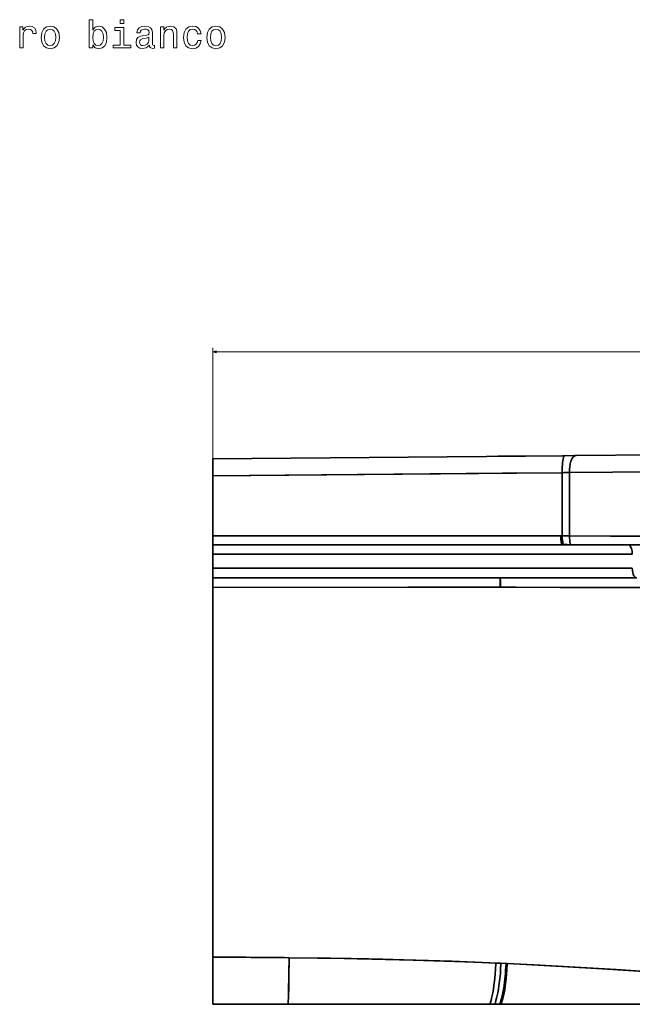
# Model space of a CAD drawing. Extents: x 405 to 1701, y 24 to 1432.
# Tile 6 of 7: x 1053 to 1367, y 928 to 1432. Entities that reach past the tile are written whole.
import ezdxf

# ---------------------------------------------------------------- set-up
doc = ezdxf.new("R2010")
doc.units = 0

msp = doc.modelspace()

# ---------------------------------------------------------------- linework, layer by layer
at = {"color": 7, "lineweight": 13}
for p, q in [((1151.86, 1200.38), (1151.86, 1263.97)), ((1151.86, 1261.97), (1701.09, 1261.97))]:
    msp.add_line(p, q, dxfattribs=at)
at = {"color": 7, "lineweight": 35}
for p, q in [((1332.24, 1208.72), (1151.86, 1207.08)), ((1298.26, 1208.41), (1332.24, 1208.72)), ((1337.96, 1208.77), (1390.6, 1209.25)), ((1337.96, 1208.77), (1390.6, 1209.25)), ((1151.86, 1167.64), (1151.86, 1198.38)), ((1151.86, 1167.64), (1151.86, 1198.38)), ((1331.03, 1200.02), (1331.06, 1167.64)), ((1331.06, 1167.64), (1331.03, 1200.02)), ((1334.75, 1200.12), (1334.74, 1167.63)), ((1334.75, 1200.12), (1334.74, 1167.63)), ((1387.83, 1200.55), (1334.75, 1200.12)), ((1334.75, 1200.12), (1387.83, 1200.55)), ((1151.86, 1167.64), (1330.33, 1167.64)), ((1151.86, 1167.64), (1330.33, 1167.64)), ((1151.86, 1163.14), (1330.96, 1163.14)), ((1330.96, 1163.14), (1151.86, 1163.14)), ((1366.98, 1158.21), (1151.86, 1158.21)), ((1366.98, 1158.21), (1151.86, 1158.21)), ((1151.86, 1151.08), (1366.98, 1151.08)), ((1151.86, 1151.08), (1366.98, 1151.08)), ((1151.86, 1146.08), (1299.19, 1146.08)), ((1369.32, 1146.08), (1151.86, 1146.08)), ((1369.32, 1146.08), (1151.86, 1146.08)), ((1299.19, 1146.08), (1327, 1146.08)), ((1326.89, 1146.08), (1299.19, 1146.08)), ((1338.14, 1146.08), (1362.33, 1146.08)), ((1151.86, 1141.2), (1299.22, 1141.45)), ((1299.22, 1141.45), (1151.86, 1141.2)), ((1151.86, 962.14), (1151.86, 1141.2)), ((1151.86, 962.14), (1151.86, 1141.2)), ((1151.86, 927.63), (1151.86, 951.79)), ((1151.86, 951.79), (1151.86, 927.63)), ((1190.51, 927.63), (1151.86, 927.63)), ((1190.51, 927.63), (1151.86, 927.63)), ((1151.86, 927.63), (1190.51, 927.63)), ((1557.42, 927.63), (1151.86, 927.63)), ((1293.87, 927.63), (1190.51, 927.63)), ((1293.87, 927.63), (1190.51, 927.63)), ((1190.51, 927.63), (1293.87, 927.63)), ((1446.26, 927.63), (1299.57, 927.63)), ((1446.26, 927.63), (1299.57, 927.63)), ((1299.57, 927.63), (1446.26, 927.63))]:
    msp.add_line(p, q, dxfattribs=at)
at = {"color": 7, "lineweight": 35, "ltscale": 0.217407}
for p, q in [((1151.86, 1198.38), (1151.86, 1207.08)), ((1151.86, 1207.08), (1151.86, 1198.38))]:
    msp.add_line(p, q, dxfattribs=at)
at = {"color": 7, "lineweight": 35, "ltscale": 0.025618}
msp.add_line((1331.21, 1208.71), (1332.24, 1208.72), dxfattribs=at)
at = {"color": 7, "lineweight": 35, "ltscale": 0.023988}
msp.add_line((1331.21, 1208.71), (1332.17, 1208.72), dxfattribs=at)
at = {"color": 7, "lineweight": 35, "ltscale": 0.142837}
for p, q in [((1332.24, 1208.72), (1337.96, 1208.77)), ((1337.96, 1208.77), (1332.24, 1208.72))]:
    msp.add_line(p, q, dxfattribs=at)
at = {"color": 7, "lineweight": 35, "ltscale": 0.015815}
msp.add_line((1337.31, 1208.77), (1337.94, 1208.77), dxfattribs=at)
at = {"color": 7, "lineweight": 35, "ltscale": 0.015519}
msp.add_line((1337.31, 1208.77), (1337.93, 1208.77), dxfattribs=at)
at = {"color": 7, "lineweight": 35, "ltscale": 0.112531}
for p, q in [((1151.86, 1163.14), (1151.86, 1167.64)), ((1151.86, 1167.64), (1151.86, 1163.14))]:
    msp.add_line(p, q, dxfattribs=at)
at = {"color": 7, "lineweight": 35, "ltscale": 0.018161}
for p, q in [((1331.06, 1167.64), (1330.33, 1167.64)), ((1330.33, 1167.64), (1331.06, 1167.64))]:
    msp.add_line(p, q, dxfattribs=at)
at = {"color": 7, "lineweight": 35, "ltscale": 0.123428}
for p, q in [((1151.86, 1158.21), (1151.86, 1163.14)), ((1151.86, 1163.14), (1151.86, 1158.21))]:
    msp.add_line(p, q, dxfattribs=at)
at = {"color": 7, "lineweight": 35, "ltscale": 0.018381}
msp.add_line((1331.7, 1163.14), (1330.96, 1163.14), dxfattribs=at)
msp.add_line((1331.7, 1163.14), (1330.96, 1163.14), dxfattribs=at)
at = {"color": 7, "lineweight": 35, "ltscale": 0.178082}
for p, q in [((1151.86, 1151.08), (1151.86, 1158.21)), ((1151.86, 1158.21), (1151.86, 1151.08))]:
    msp.add_line(p, q, dxfattribs=at)
at = {"color": 7, "lineweight": 35, "ltscale": 0.125}
for p, q in [((1151.86, 1146.08), (1151.86, 1151.08)), ((1151.86, 1151.08), (1151.86, 1146.08))]:
    msp.add_line(p, q, dxfattribs=at)
at = {"color": 7, "lineweight": 35, "ltscale": 0.035593}
for p, q in [((1151.86, 1144.66), (1151.86, 1146.08)), ((1151.86, 1146.08), (1151.86, 1144.66))]:
    msp.add_line(p, q, dxfattribs=at)
at = {"color": 7, "lineweight": 35, "ltscale": 3.14198e-05}
msp.add_line((1299.19, 1146.08), (1299.19, 1146.08), dxfattribs=at)
at = {"color": 7, "lineweight": 35, "ltscale": 4.25061e-05}
msp.add_line((1299.19, 1146.08), (1299.19, 1146.08), dxfattribs=at)
at = {"color": 7, "lineweight": 35, "ltscale": 0.045865}
msp.add_line((1340.05, 1146.08), (1338.22, 1146.08), dxfattribs=at)
at = {"color": 7, "lineweight": 35, "ltscale": 0.086554}
for p, q in [((1151.86, 1141.2), (1151.86, 1144.66)), ((1151.86, 1144.66), (1151.86, 1141.2))]:
    msp.add_line(p, q, dxfattribs=at)
at = {"color": 7, "lineweight": 35, "ltscale": 0.003339}
msp.add_line((1299.22, 1141.58), (1299.22, 1141.45), dxfattribs=at)
at = {"color": 7, "lineweight": 35, "ltscale": 0.002734}
for p, q in [((1299.24, 1141.45), (1299.34, 1141.45)), ((1299.24, 1141.43), (1299.34, 1141.43))]:
    msp.add_line(p, q, dxfattribs=at)
at = {"color": 7, "lineweight": 35, "ltscale": 0.004642}
msp.add_line((1299.53, 1141.43), (1299.35, 1141.44), dxfattribs=at)
at = {"color": 7, "lineweight": 35, "ltscale": 0.004614}
for p in [(1299.35, 1141.44), (1299.35, 1141.43)]:
    msp.add_line(p, (1299.53, 1141.43), dxfattribs=at)
at = {"color": 7, "lineweight": 35, "ltscale": 0.000192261}
for p, q in [((1299.54, 1141.43), (1299.53, 1141.43)), ((1299.53, 1141.43), (1299.54, 1141.43))]:
    msp.add_line(p, q, dxfattribs=at)
at = {"color": 7, "lineweight": 35, "ltscale": 0.000192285}
for p, q in [((1299.54, 1141.43), (1299.53, 1141.43)), ((1299.53, 1141.43), (1299.54, 1141.43))]:
    msp.add_line(p, q, dxfattribs=at)
at = {"color": 7, "lineweight": 35, "ltscale": 0.198583}
msp.add_line((1299.54, 1141.43), (1307.48, 1141.4), dxfattribs=at)
at = {"color": 7, "lineweight": 35, "ltscale": 0.198567}
msp.add_line((1299.54, 1141.43), (1307.48, 1141.4), dxfattribs=at)
at = {"color": 7, "lineweight": 35, "ltscale": 3.05176e-05}
msp.add_line((1307.48, 1141.4), (1307.48, 1141.4), dxfattribs=at)
at = {"color": 7, "lineweight": 35, "ltscale": 2.74658e-05}
msp.add_line((1307.48, 1141.4), (1307.48, 1141.4), dxfattribs=at)
msp.add_line((1307.48, 1141.4), (1307.48, 1141.4), dxfattribs=at)
msp.add_line((1307.48, 1141.4), (1307.48, 1141.4), dxfattribs=at)
at = {"color": 7, "lineweight": 35, "ltscale": 0.120966}
msp.add_line((1337.12, 1141.23), (1341.96, 1141.21), dxfattribs=at)
at = {"color": 7, "lineweight": 35, "ltscale": 0.120908}
msp.add_line((1337.12, 1141.23), (1341.96, 1141.21), dxfattribs=at)
at = {"color": 7, "lineweight": 35, "ltscale": 0.258575}
msp.add_line((1151.86, 951.79), (1151.86, 962.14), dxfattribs=at)
msp.add_line((1151.86, 951.79), (1151.86, 962.14), dxfattribs=at)
at = {"color": 7, "lineweight": 35, "ltscale": 0.103839}
msp.add_line((1262.25, 950.07), (1266.41, 949.94), dxfattribs=at)
at = {"color": 7, "lineweight": 35, "ltscale": 0.105257}
msp.add_line((1285.75, 949.25), (1281.55, 949.41), dxfattribs=at)
at = {"color": 7, "lineweight": 35, "ltscale": 0.064825}
msp.add_line((1297.04, 948.78), (1299.63, 948.67), dxfattribs=at)
msp.add_line((1297.04, 948.78), (1299.63, 948.67), dxfattribs=at)
at = {"color": 7, "lineweight": 35, "ltscale": 0.064843}
msp.add_line((1299.63, 948.67), (1302.22, 948.55), dxfattribs=at)
msp.add_line((1299.63, 948.67), (1302.22, 948.55), dxfattribs=at)
at = {"color": 7, "lineweight": 35, "ltscale": 0.01621}
msp.add_line((1302.22, 948.55), (1302.87, 948.52), dxfattribs=at)
msp.add_line((1302.22, 948.55), (1302.87, 948.52), dxfattribs=at)
at = {"color": 7, "lineweight": 35, "ltscale": 0.045842}
msp.add_line((1338.69, 946.63), (1340.52, 946.52), dxfattribs=at)
at = {"color": 7, "lineweight": 35, "ltscale": 0.119578}
for p, q in [((1190.68, 932.41), (1190.51, 927.63)), ((1190.51, 927.63), (1190.68, 932.41))]:
    msp.add_line(p, q, dxfattribs=at)
at = {"color": 7, "lineweight": 35, "ltscale": 0.063202}
for p, q in [((1296.4, 927.63), (1293.87, 927.63)), ((1296.4, 927.63), (1293.87, 927.63)), ((1293.87, 927.63), (1296.4, 927.63))]:
    msp.add_line(p, q, dxfattribs=at)
at = {"color": 7, "lineweight": 35, "ltscale": 0.063391}
for p, q in [((1298.93, 927.63), (1296.4, 927.63)), ((1298.93, 927.63), (1296.4, 927.63)), ((1296.4, 927.63), (1298.93, 927.63))]:
    msp.add_line(p, q, dxfattribs=at)
at = {"color": 7, "lineweight": 35, "ltscale": 0.015799}
for p, q in [((1299.57, 927.63), (1298.93, 927.63)), ((1299.57, 927.63), (1298.93, 927.63)), ((1298.93, 927.63), (1299.57, 927.63))]:
    msp.add_line(p, q, dxfattribs=at)
at = {"color": 7, "lineweight": 13}
for points in [[(1052.82, 1417.65), (1054.59, 1417.65), (1054.59, 1423.85), (1054.78, 1425.34), (1055.32, 1426.41), (1056.21, 1427.05), (1057.4, 1427.28), (1058.29, 1427.13), (1058.95, 1426.73), (1059.35, 1426.05), (1059.5, 1425.12), (1061.29, 1425.12), (1061.05, 1426.75), (1060.38, 1427.92), (1059.27, 1428.63), (1057.76, 1428.87), (1056.73, 1428.71), (1055.84, 1428.3), (1055.06, 1427.62), (1054.43, 1426.69), (1054.43, 1428.49), (1052.82, 1428.49)], [(1063.77, 1423.06), (1064.1, 1420.6), (1065.02, 1418.78), (1066.5, 1417.65), (1068.47, 1417.27), (1070.43, 1417.65), (1071.9, 1418.76), (1072.83, 1420.58), (1073.17, 1423.06), (1072.83, 1425.52), (1071.9, 1427.36), (1070.43, 1428.47), (1068.47, 1428.87), (1066.5, 1428.47), (1065.02, 1427.34), (1064.1, 1425.52)], [(1090.26, 1419.33), (1091.57, 1417.77), (1093.37, 1417.27), (1095.06, 1417.65), (1096.41, 1418.8), (1097.26, 1420.64), (1097.58, 1423.08), (1097.26, 1425.52), (1096.39, 1427.34), (1095.06, 1428.47), (1093.37, 1428.87), (1091.59, 1428.35), (1090.86, 1427.7), (1090.26, 1426.83), (1090.26, 1432.14), (1088.48, 1432.14), (1088.48, 1417.65), (1090.26, 1417.65)], [(1106.16, 1419.15), (1106.16, 1428.12), (1101.6, 1428.12), (1101.6, 1426.61), (1104.38, 1426.61), (1104.38, 1419.15), (1100.75, 1419.15), (1100.75, 1417.65), (1109.83, 1417.65), (1109.83, 1419.15)], [(1106.22, 1432.14), (1104.34, 1432.14), (1104.34, 1430.12), (1106.22, 1430.12)], [(1119.31, 1419.07), (1119.31, 1419.01), (1119.41, 1418.32), (1119.71, 1417.84), (1120.98, 1417.45), (1121.97, 1417.61), (1121.97, 1418.98), (1121.55, 1418.92), (1120.98, 1419.19), (1120.88, 1419.99), (1120.88, 1425.6), (1120.64, 1427.03), (1119.93, 1428.04), (1118.7, 1428.65), (1116.97, 1428.87), (1115.27, 1428.63), (1114.02, 1427.94), (1113.24, 1426.87), (1112.97, 1425.46), (1112.97, 1425.34), (1114.57, 1425.34), (1114.71, 1426.19), (1115.15, 1426.79), (1115.88, 1427.16), (1116.91, 1427.3), (1117.9, 1427.2), (1118.6, 1426.89), (1119.03, 1426.37), (1119.17, 1425.64), (1119.09, 1424.79), (1118.76, 1424.37), (1117.96, 1424.17), (1116.44, 1424.01), (1114.71, 1423.64), (1113.48, 1423), (1112.75, 1421.99), (1112.53, 1420.5), (1112.73, 1419.17), (1113.36, 1418.18), (1114.37, 1417.55), (1115.76, 1417.33), (1117.63, 1417.75)], [(1125.02, 1417.65), (1126.79, 1417.65), (1126.79, 1423.91), (1126.97, 1425.34), (1127.56, 1426.39), (1128.47, 1427.03), (1129.68, 1427.28), (1130.65, 1427.07), (1131.25, 1426.53), (1131.55, 1425.62), (1131.65, 1424.41), (1131.65, 1417.65), (1133.43, 1417.65), (1133.43, 1424.77), (1133.35, 1426.21), (1132.99, 1427.4), (1131.8, 1428.49), (1129.94, 1428.87), (1128.91, 1428.73), (1128.04, 1428.35), (1127.3, 1427.7), (1126.71, 1426.83), (1126.71, 1428.49), (1125.02, 1428.49)], [(1144.06, 1424.9), (1145.82, 1424.9), (1145.45, 1426.51), (1144.59, 1427.78), (1143.23, 1428.57), (1141.48, 1428.87), (1139.54, 1428.47), (1138.07, 1427.34), (1137.14, 1425.5), (1136.82, 1423.04), (1137.12, 1420.6), (1138.03, 1418.78), (1139.46, 1417.65), (1141.42, 1417.27), (1143.15, 1417.57), (1144.5, 1418.42), (1145.43, 1419.75), (1145.84, 1421.53), (1144.14, 1421.53), (1143.84, 1420.4), (1143.27, 1419.55), (1142.47, 1419.03), (1141.48, 1418.86), (1140.25, 1419.13), (1139.36, 1419.93), (1138.82, 1421.24), (1138.63, 1423.1), (1138.82, 1424.92), (1139.38, 1426.23), (1140.29, 1427.03), (1141.48, 1427.32), (1142.53, 1427.13), (1143.31, 1426.67), (1143.84, 1425.9)], [(1148.78, 1423.06), (1149.1, 1420.6), (1150.03, 1418.78), (1151.5, 1417.65), (1153.48, 1417.27), (1155.44, 1417.65), (1156.91, 1418.76), (1157.84, 1420.58), (1158.18, 1423.06), (1157.84, 1425.52), (1156.91, 1427.36), (1155.44, 1428.47), (1153.48, 1428.87), (1151.5, 1428.47), (1150.03, 1427.34), (1149.1, 1425.52)], [(1065.59, 1423.08), (1065.77, 1424.9), (1066.33, 1426.21), (1067.24, 1427.01), (1068.47, 1427.3), (1069.68, 1427.01), (1070.59, 1426.23), (1071.16, 1424.9), (1071.36, 1423.08), (1071.16, 1421.24), (1070.59, 1419.91), (1069.68, 1419.11), (1068.47, 1418.84), (1067.24, 1419.11), (1066.33, 1419.91), (1065.77, 1421.24)], [(1095.77, 1423.08), (1095.57, 1421.26), (1095.02, 1419.93), (1094.15, 1419.13), (1093.06, 1418.86), (1091.87, 1419.13), (1091.01, 1419.93), (1090.46, 1421.24), (1090.28, 1423.08), (1090.46, 1424.9), (1091.01, 1426.21), (1091.87, 1426.99), (1093.06, 1427.28), (1094.15, 1426.99), (1095.02, 1426.19), (1095.57, 1424.88)], [(1119.11, 1421.45), (1118.86, 1420.4), (1118.22, 1419.59), (1117.25, 1419.07), (1116.06, 1418.88), (1115.29, 1418.98), (1114.75, 1419.31), (1114.41, 1419.87), (1114.31, 1420.66), (1114.39, 1421.37), (1114.71, 1421.87), (1116, 1422.43), (1117.63, 1422.68), (1119.11, 1423.16)], [(1150.6, 1423.08), (1150.78, 1424.9), (1151.34, 1426.21), (1152.25, 1427.01), (1153.48, 1427.3), (1154.69, 1427.01), (1155.6, 1426.23), (1156.16, 1424.9), (1156.37, 1423.08), (1156.16, 1421.24), (1155.6, 1419.91), (1154.69, 1419.11), (1153.48, 1418.84), (1152.25, 1419.11), (1151.34, 1419.91), (1150.78, 1421.24)]]:
    msp.add_lwpolyline(points, close=True, dxfattribs=at)
msp.add_lwpolyline([(1153.79, 1262.49), (1151.86, 1261.97), (1153.79, 1261.46)], dxfattribs=at)
at = {"color": 7, "lineweight": 35}
for points in [[(1331.03, 1200.02), (1331.01, 1201.42), (1331.04, 1202.81), (1331.1, 1203.98), (1331.19, 1205.11), (1331.31, 1206.15), (1331.47, 1207.09), (1331.65, 1207.8), (1331.85, 1208.35), (1331.98, 1208.55), (1332.11, 1208.68), (1332.24, 1208.72)], [(1331.03, 1200.02), (1331.01, 1201.42), (1331.04, 1202.81), (1331.1, 1203.98), (1331.19, 1205.11), (1331.31, 1206.15), (1331.47, 1207.09), (1331.65, 1207.8), (1331.85, 1208.35), (1331.98, 1208.55), (1332.11, 1208.68), (1332.24, 1208.72)], [(1334.75, 1200.12), (1334.75, 1201.65), (1334.87, 1203.15), (1335.11, 1204.61), (1335.29, 1205.33), (1335.5, 1206.01), (1335.73, 1206.6), (1335.99, 1207.14), (1336.43, 1207.84), (1336.69, 1208.14), (1336.95, 1208.38), (1337.22, 1208.56), (1337.5, 1208.69), (1337.96, 1208.77)], [(1334.75, 1200.12), (1334.75, 1201.65), (1334.87, 1203.15), (1335.11, 1204.61), (1335.29, 1205.33), (1335.5, 1206.01), (1335.73, 1206.6), (1335.99, 1207.14), (1336.43, 1207.84), (1336.69, 1208.14), (1336.95, 1208.38), (1337.22, 1208.56), (1337.5, 1208.69), (1337.96, 1208.77)], [(1331.03, 1200.02), (1307.66, 1199.8), (1151.86, 1198.38)], [(1331.03, 1200.02), (1307.05, 1199.79), (1300.31, 1199.73), (1151.86, 1198.38)], [(1330.33, 1167.64), (1330.37, 1166.51), (1330.44, 1165.42), (1330.55, 1164.54), (1330.69, 1163.8), (1330.86, 1163.29), (1330.96, 1163.14)], [(1331.06, 1167.64), (1331.09, 1166.51), (1331.17, 1165.42), (1331.28, 1164.54), (1331.42, 1163.8), (1331.6, 1163.29), (1331.7, 1163.14)], [(1331.06, 1167.64), (1331.09, 1166.51), (1331.17, 1165.42), (1331.28, 1164.54), (1331.42, 1163.8), (1331.6, 1163.29), (1331.7, 1163.14)], [(1387.83, 1167.64), (1374.43, 1167.56), (1355.71, 1167.54), (1334.74, 1167.63)], [(1387.83, 1167.64), (1371.81, 1167.55), (1355.79, 1167.54), (1334.74, 1167.63)], [(1334.74, 1167.63), (1334.78, 1166.51), (1334.87, 1165.42), (1334.98, 1164.53), (1335.14, 1163.78), (1335.22, 1163.5), (1335.32, 1163.28), (1335.42, 1163.13)], [(1334.74, 1167.63), (1334.78, 1166.51), (1334.87, 1165.42), (1334.98, 1164.53), (1335.14, 1163.78), (1335.22, 1163.5), (1335.32, 1163.28), (1335.42, 1163.13)], [(1389.19, 1163.14), (1372.96, 1163.05), (1356.75, 1163.04), (1335.42, 1163.13)], [(1389.19, 1163.14), (1383.28, 1163.1), (1362.99, 1163.03), (1357.59, 1163.03), (1341.45, 1163.09), (1335.42, 1163.13)], [(1369.32, 1146.08), (1368.94, 1146.15), (1368.59, 1146.33), (1368.26, 1146.62), (1368.04, 1146.9), (1367.84, 1147.22), (1367.5, 1147.95), (1367.25, 1148.77), (1367.05, 1149.9), (1366.98, 1151.08)], [(1299.22, 1141.45), (1299.2, 1145.72), (1299.19, 1146.04), (1299.19, 1146.08), (1299.19, 1146.08)], [(1299.19, 1146.08), (1299.19, 1146.08), (1299.19, 1146.06), (1299.2, 1145.88), (1299.22, 1142.88), (1299.22, 1141.45)], [(1299.24, 1141.45), (1299.21, 1145.4), (1299.19, 1146.06), (1299.19, 1146.08), (1299.19, 1146.08)], [(1299.19, 1146.08), (1299.19, 1146.08), (1299.19, 1146.07), (1299.21, 1145.62), (1299.24, 1141.45)], [(1299.21, 1146.06), (1299.23, 1145.95), (1299.28, 1145.43), (1299.34, 1143.52), (1299.34, 1141.45)], [(1299.34, 1141.45), (1299.33, 1144.06), (1299.3, 1145.04), (1299.24, 1145.87), (1299.22, 1146.02), (1299.21, 1146.06)], [(1151.86, 1141.2), (1251.78, 1141.37), (1284.15, 1141.42), (1299.22, 1141.43)], [(1307.48, 1141.4), (1331.14, 1141.25), (1337.12, 1141.23)], [(1307.48, 1141.4), (1329.96, 1141.26), (1337.12, 1141.23)], [(1341.96, 1141.21), (1357.6, 1141.2), (1374.38, 1141.25), (1403.08, 1141.34), (1430.93, 1141.32), (1459.63, 1141.22), (1481.54, 1141.09)], [(1341.96, 1141.21), (1367.34, 1141.22), (1376.86, 1141.27), (1399.15, 1141.33), (1426.35, 1141.33), (1461.21, 1141.21), (1481.54, 1141.09)], [(1191.03, 951.51), (1190.85, 941.46), (1190.75, 935.22), (1190.68, 932.41)], [(1190.68, 932.41), (1190.76, 935.81), (1190.87, 943.36), (1191.03, 951.51)], [(1191.03, 951.51), (1212.24, 951.22), (1233.44, 950.83), (1254.65, 950.3), (1270.55, 949.81), (1286.44, 949.23), (1297.04, 948.78)], [(1191.03, 951.51), (1205.55, 951.32), (1219.76, 951.1), (1239.04, 950.7), (1249.83, 950.43), (1262.21, 950.08), (1274.39, 949.68), (1293.93, 948.92), (1297.04, 948.78)], [(1297.04, 948.78), (1296.85, 945.26), (1296.73, 943.49), (1296.49, 940.83), (1296.04, 937.19), (1295.76, 935.34), (1295.45, 933.57), (1295.15, 932.08), (1294.84, 930.72), (1294.54, 929.54), (1294.24, 928.57), (1294.05, 928.04), (1293.87, 927.63)], [(1297.04, 948.78), (1296.85, 945.26), (1296.73, 943.49), (1296.49, 940.83), (1296.04, 937.19), (1295.76, 935.34), (1295.45, 933.57), (1295.15, 932.07), (1294.84, 930.71), (1294.53, 929.53), (1294.24, 928.56), (1294.05, 928.03), (1293.87, 927.63)], [(1299.63, 948.67), (1299.44, 945.17), (1299.31, 943.4), (1299.07, 940.76), (1298.61, 937.13), (1298.32, 935.31), (1298.01, 933.57), (1297.7, 932.07), (1297.38, 930.7), (1297.07, 929.52), (1296.77, 928.56), (1296.58, 928.03), (1296.4, 927.63)], [(1299.63, 948.67), (1299.44, 945.17), (1299.31, 943.4), (1299.07, 940.76), (1298.61, 937.13), (1298.32, 935.31), (1298.01, 933.57), (1297.7, 932.07), (1297.38, 930.69), (1297.07, 929.52), (1296.77, 928.56), (1296.58, 928.03), (1296.4, 927.63)], [(1302.22, 948.55), (1302.03, 945.07), (1301.9, 943.31), (1301.65, 940.68), (1301.18, 937.08), (1300.9, 935.28), (1300.58, 933.57), (1300.26, 932.05), (1299.94, 930.68), (1299.62, 929.52), (1299.32, 928.57), (1299.12, 928.03), (1298.93, 927.63)], [(1302.22, 948.55), (1302.03, 945.07), (1301.9, 943.31), (1301.65, 940.68), (1301.18, 937.08), (1300.9, 935.28), (1300.58, 933.57), (1300.26, 932.05), (1299.93, 930.68), (1299.62, 929.52), (1299.32, 928.57), (1299.12, 928.03), (1298.93, 927.63)], [(1302.87, 948.52), (1302.67, 945.04), (1302.54, 943.29), (1302.29, 940.66), (1301.83, 937.06), (1301.54, 935.28), (1301.22, 933.57), (1300.9, 932.05), (1300.57, 930.67), (1300.26, 929.52), (1299.95, 928.57), (1299.75, 928.03), (1299.57, 927.63)], [(1302.87, 948.52), (1302.67, 945.04), (1302.54, 943.29), (1302.29, 940.66), (1301.83, 937.06), (1301.54, 935.28), (1301.22, 933.57), (1300.9, 932.05), (1300.57, 930.67), (1300.26, 929.52), (1299.95, 928.57), (1299.75, 928.04), (1299.57, 927.63)], [(1302.87, 948.52), (1316.45, 947.86), (1328.68, 947.21), (1343.66, 946.33), (1358.65, 945.39), (1388.61, 943.46), (1408.57, 942.21), (1418.57, 941.62), (1433.55, 940.78), (1452.68, 939.81)], [(1302.87, 948.52), (1312.48, 948.06), (1331.09, 947.07), (1351.58, 945.84), (1375.84, 944.28), (1401.75, 942.63), (1422.8, 941.37), (1443.2, 940.27), (1452.68, 939.81)]]:
    msp.add_lwpolyline(points, dxfattribs=at)
for centre, radius, start, end in [((1325.47, 1480.15), 280.18, 271.1358, 271.898), ((1325.47, 1480.16), 280.19, 271.1359, 271.898), ((1331.17, 653.39), 514.26, 89.6028, 90.0128), ((1331.17, 651.81), 515.84, 89.6034, 90.0122), ((1331.81, 634.37), 528.78, 89.6083, 90.012), ((1331.67, 586.03), 577.11, 89.62721, 89.99709), ((1299.18, 1146.05), 0.0331, 15.3946, 55.9605), ((1299.18, 1146.06), 0.0294, 13.0539, 64.5173), ((1299.18, 1146.06), 0.0255, 10.0136, 68.6786), ((1299.18, 1146.06), 0.0294, 13.0539, 64.5173), ((1130.73, -4621.84), 5573.67, 89.38018, 89.78286), ((1130.91, -4591.55), 5543.39, 89.37857, 89.78346), ((1157.69, -2548.01), 3499.65, 88.59432, 88.98096)]:
    msp.add_arc(centre, radius, start, end, dxfattribs=at)
for centre, ratio, start_param, end_param in [((1331.08, 1168.08), 0.150566, 4.799668, 6.124354), ((1364.65, 1158.21), 0.466552, 1.570832, 2.877826), ((1364.65, 1158.21), 0.466586, 1.570832, 2.877826)]:
    msp.add_ellipse(centre, major_axis=(0, -5), ratio=ratio, start_param=start_param, end_param=end_param, dxfattribs=at)

doc.saveas('drawing.dxf')
